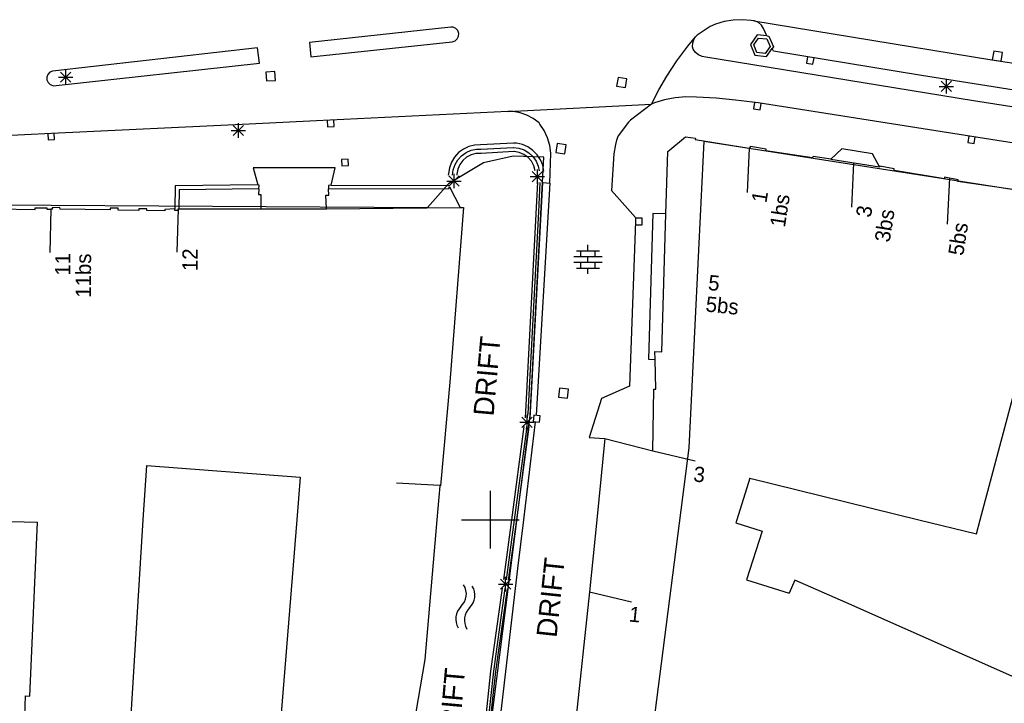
# Model space of a CAD drawing. Header units: millimetres. Extents: x 135944 to 142000, y 454200 to 456692.
# Tile 88 of 185: x 136867 to 136936, y 456087 to 456135. Entities that reach past the tile are written whole.
import ezdxf
from ezdxf.enums import TextEntityAlignment as Align

# ---------------------------------------------------------------- set-up
doc = ezdxf.new("R2010")
doc.units = ezdxf.units.MM
doc.layers.add('TotaalGBKN2013_Bistad', color=251, linetype='Continuous')
doc.layers.add('TotaalGBKN2013X$0$Contouren', color=251, linetype='Continuous')
doc.styles.add('TotaalGBKN2013X$0$GBKN binnenstad 2009$0$Standard', font='txt')

msp = doc.modelspace()

# ---------------------------------------------------------------- linework, layer by layer
at = {"layer": 'TotaalGBKN2013_Bistad'}
for p, q in [((136917.418, 456134.595), (136916.793, 456134.567)), ((136917.418, 456134.595), (136916.793, 456134.567)), ((136918.041, 456134.543), (136917.418, 456134.595)), ((136918.041, 456134.543), (136917.418, 456134.595)), ((136897.264, 456134.087), (136887.493, 456133.028)), ((136897.264, 456134.087), (136887.493, 456133.028)), ((136897.429, 456134.073), (136897.264, 456134.087)), ((136897.429, 456134.073), (136897.264, 456134.087)), ((136897.611, 456133.987), (136897.429, 456134.073)), ((136897.611, 456133.987), (136897.429, 456134.073)), ((136897.746, 456133.837), (136897.611, 456133.987)), ((136897.746, 456133.837), (136897.611, 456133.987)), ((136915.214, 456134.117), (136914.305, 456133.53)), ((136915.214, 456134.117), (136914.305, 456133.53)), ((136915.579, 456134.274), (136915.214, 456134.117)), ((136915.579, 456134.274), (136915.214, 456134.117)), ((136916.177, 456134.459), (136915.579, 456134.274)), ((136916.177, 456134.459), (136915.579, 456134.274)), ((136916.793, 456134.567), (136916.177, 456134.459)), ((136916.793, 456134.567), (136916.177, 456134.459)), ((136918.242, 456134.518), (136918.041, 456134.543)), ((136918.242, 456134.518), (136918.041, 456134.543)), ((136918.242, 456134.518), (136934.695, 456131.826)), ((136918.286, 456134.507), (136918.242, 456134.518)), ((136918.242, 456134.518), (136934.695, 456131.826)), ((136918.286, 456134.507), (136918.242, 456134.518)), ((136918.542, 456134.393), (136918.286, 456134.507)), ((136918.542, 456134.393), (136918.286, 456134.507)), ((136918.756, 456134.211), (136918.542, 456134.393)), ((136918.756, 456134.211), (136918.542, 456134.393)), ((136918.91, 456133.977), (136918.756, 456134.211)), ((136918.91, 456133.977), (136918.756, 456134.211)), ((136919.126, 456133.469), (136918.91, 456133.977)), ((136919.126, 456133.469), (136918.91, 456133.977)), ((136897.561, 456133.131), (136897.712, 456133.264)), ((136897.561, 456133.131), (136897.712, 456133.264)), ((136897.712, 456133.264), (136897.801, 456133.445)), ((136897.712, 456133.264), (136897.801, 456133.445)), ((136897.813, 456133.646), (136897.746, 456133.837)), ((136897.813, 456133.646), (136897.746, 456133.837)), ((136897.801, 456133.445), (136897.813, 456133.646)), ((136897.801, 456133.445), (136897.813, 456133.646)), ((136913.666, 456132.773), (136914.201, 456133.414)), ((136913.666, 456132.773), (136914.201, 456133.414)), ((136914.007, 456132.992), (136914.103, 456133.261)), ((136914.007, 456132.992), (136914.103, 456133.261)), ((136914.103, 456133.261), (136914.201, 456133.414)), ((136914.103, 456133.261), (136914.201, 456133.414)), ((136914.305, 456133.53), (136914.201, 456133.414)), ((136914.305, 456133.53), (136914.201, 456133.414)), ((136918.47, 456133.537), (136917.993, 456132.874)), ((136918.47, 456133.537), (136917.993, 456132.874)), ((136918.222, 456132.849), (136918.564, 456133.325)), ((136918.222, 456132.849), (136918.564, 456133.325)), ((136919.126, 456133.469), (136918.47, 456133.537)), ((136919.126, 456133.469), (136918.47, 456133.537)), ((136918.564, 456133.325), (136919.133, 456133.261)), ((136918.564, 456133.325), (136919.133, 456133.261)), ((136919.126, 456133.469), (136919.271, 456133.447)), ((136919.126, 456133.469), (136919.271, 456133.447)), ((136919.133, 456133.261), (136919.359, 456132.737)), ((136919.133, 456133.261), (136919.359, 456132.737)), ((136919.271, 456133.447), (136919.588, 456132.712)), ((136919.271, 456133.447), (136919.588, 456132.712)), ((136883.896, 456132.642), (136869.717, 456131.032)), ((136884.023, 456131.593), (136883.896, 456132.642)), ((136884.023, 456131.593), (136883.896, 456132.642)), ((136887.493, 456133.028), (136887.579, 456132.037)), ((136887.493, 456133.028), (136887.579, 456132.037)), ((136887.579, 456132.037), (136897.37, 456133.066)), ((136887.579, 456132.037), (136897.37, 456133.066)), ((136897.37, 456133.066), (136897.561, 456133.131)), ((136897.37, 456133.066), (136897.561, 456133.131)), ((136912.903, 456131.754), (136913.666, 456132.773)), ((136912.903, 456131.754), (136913.666, 456132.773)), ((136913.989, 456132.707), (136914.007, 456132.992)), ((136913.989, 456132.707), (136914.007, 456132.992)), ((136914.04, 456132.567), (136913.989, 456132.707)), ((136914.04, 456132.567), (136913.989, 456132.707)), ((136914.188, 456132.336), (136914.04, 456132.567)), ((136914.188, 456132.336), (136914.04, 456132.567)), ((136917.993, 456132.874), (136918.31, 456132.139)), ((136917.993, 456132.874), (136918.31, 456132.139)), ((136918.448, 456132.325), (136918.222, 456132.849)), ((136918.448, 456132.325), (136918.222, 456132.849)), ((136919.359, 456132.737), (136919.017, 456132.261)), ((136919.359, 456132.737), (136919.017, 456132.261)), ((136919.111, 456132.049), (136919.505, 456132.596)), ((136919.111, 456132.049), (136919.505, 456132.596)), ((136919.588, 456132.712), (136919.505, 456132.596)), ((136919.588, 456132.712), (136919.505, 456132.596)), ((136919.583, 456132.415), (136919.505, 456132.596)), ((136919.583, 456132.415), (136919.505, 456132.596)), ((136914.396, 456132.158), (136914.188, 456132.336)), ((136914.396, 456132.158), (136914.188, 456132.336)), ((136914.646, 456132.046), (136914.396, 456132.158)), ((136914.646, 456132.046), (136914.396, 456132.158)), ((136914.918, 456132.012), (136914.646, 456132.046)), ((136914.918, 456132.012), (136914.646, 456132.046)), ((136933.425, 456128.992), (136914.918, 456132.012)), ((136933.425, 456128.992), (136914.918, 456132.012)), ((136918.31, 456132.139), (136919.111, 456132.049)), ((136918.31, 456132.139), (136919.111, 456132.049)), ((136919.017, 456132.261), (136918.448, 456132.325)), ((136919.017, 456132.261), (136918.448, 456132.325)), ((136929.821, 456130.734), (136919.583, 456132.415)), ((136929.821, 456130.734), (136919.583, 456132.415)), ((136921.949, 456132.026), (136921.88, 456131.581)), ((136921.949, 456132.026), (136921.88, 456131.581)), ((136922.324, 456131.512), (136922.394, 456131.956)), ((136922.324, 456131.512), (136922.394, 456131.956)), ((136934.827, 456132.424), (136934.731, 456131.812)), ((136934.827, 456132.424), (136934.731, 456131.812)), ((136935.439, 456132.328), (136934.827, 456132.424)), ((136935.439, 456132.328), (136934.827, 456132.424)), ((136935.343, 456131.716), (136935.439, 456132.328)), ((136935.343, 456131.716), (136935.439, 456132.328)), ((136869.743, 456130.03), (136884.023, 456131.593)), ((136912.205, 456130.689), (136912.903, 456131.754)), ((136912.205, 456130.689), (136912.903, 456131.754)), ((136921.88, 456131.581), (136922.324, 456131.512)), ((136921.88, 456131.581), (136922.324, 456131.512)), ((136934.695, 456131.826), (136939.672, 456131.058)), ((136934.695, 456131.826), (136939.672, 456131.058)), ((136934.731, 456131.812), (136935.343, 456131.716)), ((136934.731, 456131.812), (136935.343, 456131.716)), ((136869.392, 456130.81), (136869.318, 456130.623)), ((136869.318, 456130.623), (136869.322, 456130.423)), ((136869.532, 456130.954), (136869.392, 456130.81)), ((136869.717, 456131.032), (136869.532, 456130.954)), ((136870.123, 456130.622), (136871.123, 456130.622)), ((136870.269, 456130.268), (136870.977, 456130.976)), ((136870.977, 456130.268), (136870.269, 456130.976)), ((136870.623, 456130.122), (136870.623, 456131.122)), ((136885.087, 456131.017), (136884.468, 456130.976)), ((136885.087, 456131.017), (136884.468, 456130.976)), ((136884.468, 456130.976), (136884.509, 456130.357)), ((136884.468, 456130.976), (136884.509, 456130.357)), ((136885.128, 456130.398), (136885.087, 456131.017)), ((136885.128, 456130.398), (136885.087, 456131.017)), ((136908.834, 456130.604), (136908.739, 456129.991)), ((136908.834, 456130.604), (136908.739, 456129.991)), ((136909.447, 456130.509), (136908.834, 456130.604)), ((136909.447, 456130.509), (136908.834, 456130.604)), ((136909.352, 456129.896), (136909.447, 456130.509)), ((136909.352, 456129.896), (136909.447, 456130.509)), ((136911.649, 456129.737), (136912.205, 456130.689)), ((136911.649, 456129.737), (136912.205, 456130.689)), ((136938.198, 456129.42), (136929.821, 456130.734)), ((136938.198, 456129.42), (136929.821, 456130.734)), ((136869.322, 456130.423), (136869.403, 456130.239)), ((136869.403, 456130.239), (136869.549, 456130.101)), ((136869.549, 456130.101), (136869.737, 456130.031)), ((136869.737, 456130.031), (136869.743, 456130.03)), ((136884.509, 456130.357), (136885.128, 456130.398)), ((136884.509, 456130.357), (136885.128, 456130.398)), ((136908.739, 456129.991), (136909.352, 456129.896)), ((136908.739, 456129.991), (136909.352, 456129.896)), ((136931.051, 456129.982), (136932.051, 456129.982)), ((136931.051, 456129.982), (136932.051, 456129.982)), ((136931.197, 456129.628), (136931.905, 456130.336)), ((136931.905, 456129.628), (136931.197, 456130.336)), ((136931.197, 456129.628), (136931.905, 456130.336)), ((136931.905, 456129.628), (136931.197, 456130.336)), ((136931.551, 456129.482), (136931.551, 456130.482)), ((136931.551, 456129.482), (136931.551, 456130.482)), ((136911.142, 456128.758), (136911.649, 456129.737)), ((136911.142, 456128.758), (136911.649, 456129.737)), ((136912.786, 456129.199), (136912.058, 456129.058)), ((136912.786, 456129.199), (136912.058, 456129.058)), ((136913.524, 456129.262), (136912.786, 456129.199)), ((136913.524, 456129.262), (136912.786, 456129.199)), ((136914.265, 456129.244), (136913.524, 456129.262)), ((136914.265, 456129.244), (136913.524, 456129.262)), ((136915.633, 456129.156), (136914.265, 456129.244)), ((136915.633, 456129.156), (136914.265, 456129.244)), ((136916.967, 456129.025), (136915.633, 456129.156)), ((136916.967, 456129.025), (136915.633, 456129.156)), ((136901.217, 456128.244), (136911.142, 456128.758)), ((136901.217, 456128.244), (136911.142, 456128.758)), ((136911.142, 456128.758), (136909.7, 456127.644)), ((136911.142, 456128.758), (136909.7, 456127.644)), ((136911.35, 456128.839), (136911.142, 456128.758)), ((136911.35, 456128.839), (136911.142, 456128.758)), ((136912.058, 456129.058), (136911.35, 456128.839)), ((136912.058, 456129.058), (136911.35, 456128.839)), ((136918.532, 456128.837), (136916.967, 456129.025)), ((136918.532, 456128.837), (136916.967, 456129.025)), ((136918.284, 456128.877), (136918.215, 456128.432)), ((136918.284, 456128.877), (136918.215, 456128.432)), ((136948.058, 456124.198), (136918.532, 456128.837)), ((136948.058, 456124.198), (136918.532, 456128.837)), ((136918.659, 456128.363), (136918.729, 456128.807)), ((136918.659, 456128.363), (136918.729, 456128.807)), ((136950.726, 456126.22), (136933.425, 456128.992)), ((136950.726, 456126.22), (136933.425, 456128.992)), ((136901.217, 456128.244), (136887.977, 456127.604)), ((136901.217, 456128.244), (136887.977, 456127.604)), ((136901.57, 456128.234), (136901.217, 456128.244)), ((136901.57, 456128.234), (136901.217, 456128.244)), ((136902.061, 456128.152), (136901.57, 456128.234)), ((136902.061, 456128.152), (136901.57, 456128.234)), ((136902.533, 456127.993), (136902.061, 456128.152)), ((136902.533, 456127.993), (136902.061, 456128.152)), ((136902.974, 456127.76), (136902.533, 456127.993)), ((136902.974, 456127.76), (136902.533, 456127.993)), ((136918.215, 456128.432), (136918.659, 456128.363)), ((136918.215, 456128.432), (136918.659, 456128.363)), ((136883.317, 456127.356), (136869.642, 456126.721)), ((136882.217, 456126.578), (136882.925, 456127.286)), ((136882.925, 456126.578), (136882.217, 456127.286)), ((136882.571, 456126.432), (136882.571, 456127.432)), ((136887.977, 456127.604), (136883.317, 456127.356)), ((136887.977, 456127.604), (136883.317, 456127.356)), ((136888.715, 456127.639), (136888.737, 456127.189)), ((136888.715, 456127.639), (136888.737, 456127.189)), ((136888.737, 456127.189), (136889.186, 456127.211)), ((136888.737, 456127.189), (136889.186, 456127.211)), ((136889.186, 456127.211), (136889.165, 456127.661)), ((136889.186, 456127.211), (136889.165, 456127.661)), ((136903.371, 456127.46), (136902.974, 456127.76)), ((136903.371, 456127.46), (136902.974, 456127.76)), ((136903.435, 456127.378), (136903.371, 456127.46)), ((136903.435, 456127.378), (136903.371, 456127.46)), ((136903.734, 456126.919), (136903.435, 456127.378)), ((136903.734, 456126.919), (136903.435, 456127.378)), ((136909.551, 456127.501), (136908.852, 456126.565)), ((136909.551, 456127.501), (136908.852, 456126.565)), ((136909.7, 456127.644), (136909.551, 456127.501)), ((136909.7, 456127.644), (136909.551, 456127.501)), ((136869.642, 456126.721), (136864.799, 456126.481)), ((136869.382, 456126.726), (136869.404, 456126.276)), ((136869.853, 456126.298), (136869.832, 456126.748)), ((136882.071, 456126.932), (136883.071, 456126.932)), ((136903.963, 456126.421), (136903.734, 456126.919)), ((136903.963, 456126.421), (136903.734, 456126.919)), ((136904.118, 456125.895), (136903.963, 456126.421)), ((136904.118, 456125.895), (136903.963, 456126.421)), ((136908.852, 456126.565), (136908.733, 456126.265)), ((136908.852, 456126.565), (136908.733, 456126.265)), ((136912.282, 456125.469), (136913.509, 456126.483)), ((136912.282, 456125.469), (136913.509, 456126.483)), ((136913.509, 456126.483), (136914.186, 456126.4)), ((136913.509, 456126.483), (136914.186, 456126.4)), ((136933.11, 456126.553), (136933.041, 456126.108)), ((136933.11, 456126.553), (136933.041, 456126.108)), ((136933.485, 456126.039), (136933.555, 456126.483)), ((136933.485, 456126.039), (136933.555, 456126.483)), ((136869.404, 456126.276), (136869.853, 456126.298)), ((136898.512, 456125.818), (136898.138, 456125.643)), ((136898.512, 456125.818), (136898.138, 456125.643)), ((136898.913, 456125.918), (136898.512, 456125.818)), ((136898.913, 456125.918), (136898.512, 456125.818)), ((136899.325, 456125.939), (136898.913, 456125.918)), ((136899.325, 456125.939), (136898.913, 456125.918)), ((136901.597, 456126.063), (136899.325, 456125.939)), ((136901.597, 456126.063), (136899.325, 456125.939)), ((136899.341, 456125.639), (136901.613, 456125.763)), ((136899.341, 456125.639), (136901.613, 456125.763)), ((136901.59, 456125.763), (136901.971, 456125.715)), ((136901.59, 456125.763), (136901.971, 456125.715)), ((136901.814, 456126.047), (136901.597, 456126.063)), ((136901.814, 456126.047), (136901.597, 456126.063)), ((136902.22, 456125.955), (136901.814, 456126.047)), ((136902.22, 456125.955), (136901.814, 456126.047)), ((136902.602, 456125.788), (136902.22, 456125.955)), ((136902.602, 456125.788), (136902.22, 456125.955)), ((136902.945, 456125.551), (136902.602, 456125.788)), ((136902.945, 456125.551), (136902.602, 456125.788)), ((136904.194, 456125.352), (136904.118, 456125.895)), ((136904.194, 456125.352), (136904.118, 456125.895)), ((136904.629, 456126.031), (136904.534, 456125.418)), ((136904.629, 456126.031), (136904.534, 456125.418)), ((136905.242, 456125.936), (136904.629, 456126.031)), ((136905.242, 456125.936), (136904.629, 456126.031)), ((136905.147, 456125.323), (136905.242, 456125.936)), ((136905.147, 456125.323), (136905.242, 456125.936)), ((136908.651, 456125.955), (136908.551, 456125.321)), ((136908.651, 456125.955), (136908.551, 456125.321)), ((136908.733, 456126.265), (136908.651, 456125.955)), ((136908.733, 456126.265), (136908.651, 456125.955)), ((136914.186, 456126.4), (136914.172, 456126.3)), ((136914.186, 456126.4), (136914.172, 456126.3)), ((136914.172, 456126.3), (136917.912, 456125.7)), ((136914.172, 456126.3), (136917.912, 456125.7)), ((136917.99, 456125.826), (136917.912, 456125.7)), ((136917.99, 456125.826), (136917.912, 456125.7)), ((136919.08, 456125.647), (136917.99, 456125.826)), ((136919.08, 456125.647), (136917.99, 456125.826)), ((136933.041, 456126.108), (136933.485, 456126.039)), ((136933.041, 456126.108), (136933.485, 456126.039)), ((136897.525, 456125.095), (136897.309, 456124.743)), ((136897.525, 456125.095), (136897.309, 456124.743)), ((136897.805, 456125.399), (136897.525, 456125.095)), ((136897.805, 456125.399), (136897.525, 456125.095)), ((136897.756, 456124.903), (136898.015, 456125.184)), ((136897.756, 456124.903), (136898.015, 456125.184)), ((136898.138, 456125.643), (136897.805, 456125.399)), ((136898.138, 456125.643), (136897.805, 456125.399)), ((136898.015, 456125.184), (136898.327, 456125.405)), ((136898.015, 456125.184), (136898.327, 456125.405)), ((136898.354, 456125.081), (136898.089, 456124.851)), ((136898.354, 456125.081), (136898.089, 456124.851)), ((136898.327, 456125.405), (136898.678, 456125.557)), ((136898.327, 456125.405), (136898.678, 456125.557)), ((136898.664, 456125.246), (136898.354, 456125.081)), ((136898.664, 456125.246), (136898.354, 456125.081)), ((136899.004, 456125.336), (136898.664, 456125.246)), ((136899.004, 456125.336), (136898.664, 456125.246)), ((136898.678, 456125.557), (136899.053, 456125.633)), ((136898.678, 456125.557), (136899.053, 456125.633)), ((136899.355, 456125.348), (136899.004, 456125.336)), ((136899.355, 456125.348), (136899.004, 456125.336)), ((136899.053, 456125.633), (136899.311, 456125.639)), ((136899.053, 456125.633), (136899.311, 456125.639)), ((136901.629, 456125.473), (136899.355, 456125.348)), ((136901.629, 456125.473), (136899.355, 456125.348)), ((136901.65, 456125.472), (136901.629, 456125.473)), ((136901.65, 456125.472), (136901.629, 456125.473)), ((136901.997, 456125.409), (136901.65, 456125.472)), ((136901.997, 456125.409), (136901.65, 456125.472)), ((136901.971, 456125.715), (136902.334, 456125.589)), ((136901.971, 456125.715), (136902.334, 456125.589)), ((136902.321, 456125.271), (136901.997, 456125.409)), ((136902.321, 456125.271), (136901.997, 456125.409)), ((136902.606, 456125.063), (136902.321, 456125.271)), ((136902.606, 456125.063), (136902.321, 456125.271)), ((136902.334, 456125.589), (136902.663, 456125.39)), ((136902.334, 456125.589), (136902.663, 456125.39)), ((136902.837, 456124.796), (136902.606, 456125.063)), ((136902.837, 456124.796), (136902.606, 456125.063)), ((136902.663, 456125.39), (136902.944, 456125.128)), ((136902.663, 456125.39), (136902.944, 456125.128)), ((136902.944, 456125.128), (136903.165, 456124.814)), ((136902.944, 456125.128), (136903.165, 456124.814)), ((136903.236, 456125.254), (136902.945, 456125.551)), ((136903.236, 456125.254), (136902.945, 456125.551)), ((136903.465, 456124.906), (136903.236, 456125.254)), ((136903.465, 456124.906), (136903.236, 456125.254)), ((136904.123, 456123.275), (136904.194, 456125.352)), ((136904.123, 456123.275), (136904.194, 456125.352)), ((136904.534, 456125.418), (136905.147, 456125.323)), ((136904.534, 456125.418), (136905.147, 456125.323)), ((136908.551, 456125.321), (136908.391, 456122.781)), ((136908.551, 456125.321), (136908.391, 456122.781)), ((136912.151, 456121.167), (136912.282, 456125.469)), ((136912.151, 456121.167), (136912.282, 456125.469)), ((136917.912, 456125.7), (136917.769, 456122.641)), ((136917.912, 456125.7), (136917.769, 456122.641)), ((136919.058, 456125.522), (136919.08, 456125.647)), ((136919.058, 456125.522), (136919.08, 456125.647)), ((136922.295, 456125.03), (136919.058, 456125.522)), ((136922.295, 456125.03), (136919.058, 456125.522)), ((136922.328, 456125.136), (136922.295, 456125.03)), ((136922.328, 456125.136), (136922.295, 456125.03)), ((136923.559, 456124.935), (136922.328, 456125.136)), ((136923.559, 456124.935), (136922.328, 456125.136)), ((136924.312, 456125.655), (136923.559, 456124.935)), ((136924.312, 456125.655), (136923.559, 456124.935)), ((136926.436, 456125.323), (136924.312, 456125.655)), ((136926.436, 456125.323), (136924.312, 456125.655)), ((136926.932, 456124.408), (136926.436, 456125.323)), ((136926.932, 456124.408), (136926.436, 456125.323)), ((136890.161, 456124.947), (136889.712, 456124.924)), ((136890.161, 456124.947), (136889.712, 456124.924)), ((136889.712, 456124.924), (136889.735, 456124.475)), ((136889.712, 456124.924), (136889.735, 456124.475)), ((136889.735, 456124.475), (136890.184, 456124.498)), ((136889.735, 456124.475), (136890.184, 456124.498)), ((136890.184, 456124.498), (136890.161, 456124.947)), ((136890.184, 456124.498), (136890.161, 456124.947)), ((136897.309, 456124.743), (136897.164, 456124.357)), ((136897.309, 456124.743), (136897.164, 456124.357)), ((136897.437, 456124.211), (136897.56, 456124.574)), ((136897.437, 456124.211), (136897.56, 456124.574)), ((136897.56, 456124.574), (136897.756, 456124.903)), ((136897.56, 456124.574), (136897.756, 456124.903)), ((136897.883, 456124.566), (136897.746, 456124.243)), ((136897.883, 456124.566), (136897.746, 456124.243)), ((136898.089, 456124.851), (136897.883, 456124.566)), ((136898.089, 456124.851), (136897.883, 456124.566)), ((136903.002, 456124.484), (136902.837, 456124.796)), ((136903.002, 456124.484), (136902.837, 456124.796)), ((136903.093, 456124.143), (136903.002, 456124.484)), ((136903.093, 456124.143), (136903.002, 456124.484)), ((136903.165, 456124.814), (136903.316, 456124.461)), ((136903.165, 456124.814), (136903.316, 456124.461)), ((136903.316, 456124.461), (136903.386, 456124.128)), ((136903.316, 456124.461), (136903.386, 456124.128)), ((136903.624, 456124.52), (136903.465, 456124.906)), ((136903.624, 456124.52), (136903.465, 456124.906)), ((136903.706, 456124.112), (136903.624, 456124.52)), ((136903.706, 456124.112), (136903.624, 456124.52)), ((136923.559, 456124.935), (136926.932, 456124.408)), ((136923.559, 456124.935), (136926.932, 456124.408)), ((136925.136, 456124.673), (136924.993, 456121.614)), ((136925.136, 456124.673), (136924.993, 456121.614)), ((136926.95, 456124.406), (136926.932, 456124.408)), ((136926.95, 456124.406), (136926.932, 456124.408)), ((136926.954, 456124.461), (136926.95, 456124.406)), ((136926.954, 456124.461), (136926.95, 456124.406)), ((136927.95, 456124.276), (136926.954, 456124.461)), ((136927.95, 456124.276), (136926.954, 456124.461)), ((136889.26, 456124.349), (136883.591, 456124.349)), ((136883.591, 456124.349), (136883.92, 456123.159)), ((136889.26, 456124.349), (136883.591, 456124.349)), ((136883.591, 456124.349), (136883.92, 456123.159)), ((136888.992, 456123.137), (136889.26, 456124.349)), ((136888.992, 456123.137), (136889.26, 456124.349)), ((136897.097, 456123.949), (136897.092, 456123.829)), ((136897.097, 456123.949), (136897.092, 456123.829)), ((136897.164, 456124.357), (136897.097, 456123.949)), ((136897.164, 456124.357), (136897.097, 456123.949)), ((136897.137, 456123.078), (136897.845, 456123.786)), ((136897.845, 456123.078), (136897.137, 456123.786)), ((136897.137, 456123.078), (136897.845, 456123.786)), ((136897.845, 456123.078), (136897.137, 456123.786)), ((136897.392, 456123.831), (136897.437, 456124.211)), ((136897.392, 456123.831), (136897.437, 456124.211)), ((136897.491, 456122.932), (136897.491, 456123.932)), ((136897.491, 456122.932), (136897.491, 456123.932)), ((136897.685, 456123.897), (136897.683, 456123.834)), ((136897.685, 456123.897), (136897.683, 456123.834)), ((136897.746, 456124.243), (136897.685, 456123.897)), ((136897.746, 456124.243), (136897.685, 456123.897)), ((136902.755, 456123.742), (136903.755, 456123.742)), ((136902.755, 456123.742), (136903.755, 456123.742)), ((136902.901, 456123.388), (136903.609, 456124.096)), ((136903.609, 456123.388), (136902.901, 456124.096)), ((136902.901, 456123.388), (136903.609, 456124.096)), ((136903.609, 456123.388), (136902.901, 456124.096)), ((136903.255, 456123.242), (136903.255, 456124.242)), ((136903.255, 456123.242), (136903.255, 456124.242)), ((136927.932, 456124.161), (136927.95, 456124.276)), ((136927.932, 456124.161), (136927.95, 456124.276)), ((136931.429, 456123.585), (136927.932, 456124.161)), ((136931.429, 456123.585), (136927.932, 456124.161)), ((136932.363, 456123.519), (136931.417, 456123.694)), ((136931.417, 456123.694), (136931.429, 456123.585)), ((136932.363, 456123.519), (136931.417, 456123.694)), ((136931.417, 456123.694), (136931.429, 456123.585)), ((136878.191, 456123.096), (136878.179, 456121.499)), ((136883.92, 456123.159), (136878.191, 456123.096)), ((136884.005, 456123.152), (136883.92, 456123.159)), ((136884.005, 456123.152), (136883.92, 456123.159)), ((136883.984, 456122.882), (136884.005, 456123.152)), ((136883.984, 456122.882), (136884.005, 456123.152)), ((136888.992, 456123.137), (136888.792, 456123.13)), ((136888.992, 456123.137), (136888.792, 456123.13)), ((136888.792, 456123.13), (136888.8, 456122.898)), ((136888.792, 456123.13), (136888.8, 456122.898)), ((136888.992, 456123.137), (136897.135, 456123.131)), ((136888.992, 456123.137), (136897.135, 456123.131)), ((136896.991, 456123.432), (136897.991, 456123.432)), ((136896.991, 456123.432), (136897.991, 456123.432)), ((136897.148, 456122.916), (136897.141, 456123.036)), ((136897.148, 456122.916), (136897.141, 456123.036)), ((136897.178, 456123.037), (136897.913, 456121.595)), ((136897.178, 456123.037), (136897.913, 456121.595)), ((136903.262, 456123.352), (136902.399, 456107.057)), ((136903.262, 456123.352), (136902.399, 456107.057)), ((136903.604, 456123.331), (136902.739, 456107.024)), ((136903.604, 456123.331), (136902.739, 456107.024)), ((136904.123, 456123.275), (136903.173, 456107.241)), ((136904.123, 456123.275), (136903.173, 456107.241)), ((136903.435, 456123.342), (136903.327, 456121.295)), ((136903.435, 456123.342), (136903.327, 456121.295)), ((136903.653, 456123.328), (136904.123, 456123.275)), ((136903.653, 456123.328), (136904.123, 456123.275)), ((136931.765, 456123.633), (136931.616, 456120.451)), ((136931.765, 456123.633), (136931.616, 456120.451)), ((136932.35, 456123.409), (136932.363, 456123.519)), ((136932.35, 456123.409), (136932.363, 456123.519)), ((136936.936, 456122.733), (136932.35, 456123.409)), ((136936.936, 456122.733), (136932.35, 456123.409)), ((136878.467, 456122.821), (136878.457, 456121.503)), ((136883.984, 456122.882), (136878.467, 456122.821)), ((136883.984, 456122.882), (136883.955, 456122.504)), ((136883.984, 456122.882), (136883.955, 456122.504)), ((136883.955, 456122.504), (136884.127, 456122.502)), ((136883.955, 456122.504), (136884.127, 456122.502)), ((136884.127, 456122.502), (136884.112, 456121.504)), ((136884.127, 456122.502), (136884.112, 456121.504)), ((136888.674, 456121.504), (136888.618, 456122.458)), ((136888.618, 456122.458), (136888.816, 456122.45)), ((136888.674, 456121.504), (136888.618, 456122.458)), ((136888.618, 456122.458), (136888.816, 456122.45)), ((136888.8, 456122.898), (136897.148, 456122.916)), ((136888.8, 456122.898), (136897.148, 456122.916)), ((136888.816, 456122.45), (136888.8, 456122.898)), ((136888.816, 456122.45), (136888.8, 456122.898)), ((136908.391, 456122.781), (136910.041, 456120.921)), ((136908.391, 456122.781), (136910.041, 456120.921)), ((136863.357, 456121.544), (136868.514, 456121.47)), ((136868.514, 456121.47), (136868.503, 456121.583)), ((136868.503, 456121.583), (136869.311, 456121.572)), ((136869.311, 456121.572), (136869.317, 456121.487)), ((136869.317, 456121.487), (136869.598, 456121.48)), ((136869.598, 456121.48), (136869.519, 456118.482)), ((136869.701, 456121.478), (136869.598, 456121.48)), ((136870.223, 456121.591), (136869.695, 456121.581)), ((136869.695, 456121.581), (136869.701, 456121.478)), ((136870.23, 456121.493), (136870.223, 456121.591)), ((136873.691, 456121.445), (136870.23, 456121.493)), ((136874.253, 456121.548), (136873.689, 456121.555)), ((136873.689, 456121.555), (136873.691, 456121.445)), ((136874.26, 456121.424), (136874.253, 456121.548)), ((136875.678, 456121.401), (136874.26, 456121.424)), ((136875.686, 456121.52), (136875.678, 456121.401)), ((136876.225, 456121.519), (136875.686, 456121.52)), ((136876.237, 456121.404), (136876.225, 456121.519)), ((136877.47, 456121.378), (136876.237, 456121.404)), ((136877.473, 456121.473), (136877.47, 456121.378)), ((136878.179, 456121.499), (136877.473, 456121.473)), ((136878.179, 456121.392), (136878.179, 456121.499)), ((136878.412, 456121.401), (136878.179, 456121.392)), ((136878.397, 456121.503), (136878.318, 456118.505)), ((136878.412, 456121.401), (136878.397, 456121.503)), ((136878.397, 456121.503), (136878.457, 456121.503)), ((136878.457, 456121.503), (136884.112, 456121.504)), ((136884.112, 456121.504), (136888.674, 456121.504)), ((136884.112, 456121.504), (136888.674, 456121.504)), ((136888.674, 456121.504), (136897.913, 456121.595)), ((136888.674, 456121.504), (136897.913, 456121.595)), ((136898.151, 456121.597), (136897.2, 456109.521)), ((136898.151, 456121.597), (136897.2, 456109.521)), ((136897.913, 456121.595), (136898.151, 456121.597)), ((136897.913, 456121.595), (136898.151, 456121.597)), ((136903.327, 456121.295), (136902.591, 456107.324)), ((136903.327, 456121.295), (136902.591, 456107.324)), ((136911.243, 456121.195), (136910.936, 456111.1)), ((136911.243, 456121.195), (136910.936, 456111.1)), ((136912.151, 456121.167), (136911.243, 456121.195)), ((136912.151, 456121.167), (136911.243, 456121.195)), ((136911.861, 456111.621), (136912.151, 456121.167)), ((136911.861, 456111.621), (136912.151, 456121.167)), ((136910.051, 456120.631), (136909.621, 456109.231)), ((136910.051, 456120.631), (136909.621, 456109.231)), ((136910.041, 456120.921), (136910.051, 456120.631)), ((136910.041, 456120.921), (136910.051, 456120.631)), ((136910.498, 456120.858), (136910.048, 456120.858)), ((136910.498, 456120.858), (136910.048, 456120.858)), ((136910.048, 456120.408), (136910.498, 456120.408)), ((136910.048, 456120.408), (136910.498, 456120.408)), ((136910.498, 456120.408), (136910.498, 456120.858)), ((136910.498, 456120.408), (136910.498, 456120.858)), ((136906.751, 456118.609), (136906.751, 456119.009)), ((136906.751, 456118.609), (136906.751, 456119.009)), ((136905.951, 456118.609), (136907.551, 456118.609)), ((136905.951, 456118.609), (136907.551, 456118.609)), ((136906.251, 456118.209), (136906.251, 456118.609)), ((136906.251, 456118.209), (136906.251, 456118.609)), ((136907.251, 456118.209), (136907.251, 456118.609)), ((136907.251, 456118.209), (136907.251, 456118.609)), ((136905.771, 456118.209), (136907.731, 456118.209)), ((136905.771, 456118.209), (136907.731, 456118.209)), ((136905.771, 456117.809), (136907.731, 456117.809)), ((136905.771, 456117.809), (136907.731, 456117.809)), ((136906.251, 456117.409), (136906.251, 456117.809)), ((136906.251, 456117.409), (136906.251, 456117.809)), ((136906.751, 456117.809), (136906.751, 456118.209)), ((136906.751, 456117.809), (136906.751, 456118.209)), ((136907.251, 456117.409), (136907.251, 456117.809)), ((136907.251, 456117.409), (136907.251, 456117.809)), ((136905.951, 456117.409), (136907.551, 456117.409)), ((136905.951, 456117.409), (136907.551, 456117.409)), ((136906.751, 456117.009), (136906.751, 456117.409)), ((136906.751, 456117.009), (136906.751, 456117.409)), ((136911.398, 456111.086), (136911.386, 456111.65)), ((136911.386, 456111.65), (136911.861, 456111.621)), ((136911.398, 456111.086), (136911.386, 456111.65)), ((136911.386, 456111.65), (136911.861, 456111.621)), ((136910.936, 456111.1), (136911.398, 456111.086)), ((136910.936, 456111.1), (136911.398, 456111.086)), ((136911.439, 456109.035), (136911.398, 456111.086)), ((136911.439, 456109.035), (136911.398, 456111.086)), ((136933.893, 456100), (136936.858, 456111.142)), ((136933.893, 456100), (136936.858, 456111.142)), ((136897.2, 456109.521), (136896.56, 456102.35)), ((136897.2, 456109.521), (136896.56, 456102.35)), ((136904.792, 456109.102), (136904.718, 456108.486)), ((136904.792, 456109.102), (136904.718, 456108.486)), ((136905.408, 456109.028), (136904.792, 456109.102)), ((136905.408, 456109.028), (136904.792, 456109.102)), ((136905.334, 456108.412), (136905.408, 456109.028)), ((136905.334, 456108.412), (136905.408, 456109.028)), ((136909.621, 456109.231), (136907.691, 456108.381)), ((136909.621, 456109.231), (136907.691, 456108.381)), ((136911.25, 456104.771), (136911.314, 456109.038)), ((136911.25, 456104.771), (136911.314, 456109.038)), ((136911.314, 456109.038), (136911.439, 456109.035)), ((136911.314, 456109.038), (136911.439, 456109.035)), ((136904.718, 456108.486), (136905.334, 456108.412)), ((136904.718, 456108.486), (136905.334, 456108.412)), ((136907.691, 456108.381), (136906.846, 456105.687)), ((136907.691, 456108.381), (136906.846, 456105.687)), ((136902.039, 456106.74), (136903.039, 456106.74)), ((136902.039, 456106.74), (136903.039, 456106.74)), ((136902.185, 456106.386), (136902.893, 456107.094)), ((136902.893, 456106.386), (136902.185, 456107.094)), ((136902.185, 456106.386), (136902.893, 456107.094)), ((136902.893, 456106.386), (136902.185, 456107.094)), ((136902.313, 456100), (136903.124, 456106.764)), ((136902.313, 456100), (136903.124, 456106.764)), ((136902.539, 456106.24), (136902.539, 456107.24)), ((136902.539, 456106.24), (136902.539, 456107.24)), ((136902.567, 456107.04), (136902.591, 456107.324)), ((136902.567, 456107.04), (136902.591, 456107.324)), ((136903.011, 456107.246), (136902.958, 456106.799)), ((136903.011, 456107.246), (136902.958, 456106.799)), ((136902.958, 456106.799), (136903.405, 456106.746)), ((136902.958, 456106.799), (136903.405, 456106.746)), ((136903.458, 456107.193), (136903.011, 456107.246)), ((136903.458, 456107.193), (136903.011, 456107.246)), ((136903.405, 456106.746), (136903.458, 456107.193)), ((136903.405, 456106.746), (136903.458, 456107.193)), ((136901.478, 456100), (136902.345, 456106.459)), ((136901.478, 456100), (136902.345, 456106.459)), ((136902.501, 456106.267), (136901.654, 456100)), ((136902.501, 456106.267), (136901.654, 456100)), ((136901.823, 456100), (136902.686, 456106.425)), ((136901.823, 456100), (136902.686, 456106.425)), ((136902.501, 456106.267), (136902.516, 456106.442)), ((136902.501, 456106.267), (136902.516, 456106.442)), ((136906.846, 456105.687), (136907.927, 456105.615)), ((136906.846, 456105.687), (136907.927, 456105.615)), ((136907.927, 456105.615), (136907.359, 456100)), ((136907.927, 456105.615), (136907.359, 456100)), ((136907.927, 456105.615), (136911.25, 456104.771)), ((136907.927, 456105.615), (136911.25, 456104.771)), ((136911.245, 456104.772), (136914.162, 456104.071)), ((136911.245, 456104.772), (136914.162, 456104.071)), ((136875.989, 456100), (136876.223, 456103.75)), ((136876.223, 456103.75), (136886.842, 456102.949)), ((136886.842, 456102.949), (136886.605, 456100)), ((136886.842, 456102.949), (136886.605, 456100)), ((136917.963, 456102.883), (136917.051, 456100)), ((136917.963, 456102.883), (136917.051, 456100)), ((136917.963, 456102.883), (136929.641, 456100)), ((136917.963, 456102.883), (136929.641, 456100)), ((136896.502, 456102.358), (136893.508, 456102.541)), ((136896.502, 456102.358), (136893.508, 456102.541)), ((136896.502, 456102.356), (136896.299, 456100)), ((136896.502, 456102.356), (136896.299, 456100)), ((136896.56, 456102.35), (136896.502, 456102.356)), ((136896.56, 456102.35), (136896.502, 456102.356)), ((136900, 456100), (136900, 456102)), ((136900, 456100), (136900, 456102)), ((136860.424, 456100.068), (136868.679, 456099.828)), ((136874.977, 456083.81), (136875.989, 456100)), ((136886.605, 456100), (136885.304, 456083.85)), ((136896.299, 456100), (136895.466, 456090.323)), ((136898, 456100), (136900, 456100)), ((136898, 456100), (136900, 456100)), ((136898, 456100), (136900, 456100)), ((136900, 456100), (136902, 456100)), ((136900, 456100), (136902, 456100)), ((136900, 456100), (136902, 456100)), ((136900, 456098), (136900, 456100)), ((136900.923, 456095.866), (136901.478, 456100)), ((136901.654, 456100), (136901.093, 456095.843)), ((136901.261, 456095.82), (136901.823, 456100)), ((136901.91, 456096.634), (136902.313, 456100)), ((136907.359, 456100), (136906.855, 456095.015)), ((136917.051, 456100), (136916.985, 456099.792)), ((136929.641, 456100), (136933.631, 456099.015)), ((136933.631, 456099.015), (136933.893, 456100)), ((136868.138, 456087.799), (136868.679, 456099.828)), ((136916.985, 456099.792), (136918.8, 456099.217)), ((136918.8, 456099.217), (136917.733, 456095.847)), ((136900.491, 456084.565), (136901.91, 456096.634)), ((136900.7, 456095.19), (136901.408, 456095.898)), ((136901.408, 456095.19), (136900.7, 456095.898)), ((136901.054, 456095.044), (136901.054, 456096.044)), ((136917.733, 456095.847), (136920.683, 456094.912)), ((136921.072, 456095.812), (136920.683, 456094.912)), ((136924.604, 456094.285), (136921.072, 456095.812)), ((136900.038, 456089.534), (136900.84, 456095.272)), ((136901.01, 456095.249), (136900.208, 456089.513)), ((136900.377, 456089.492), (136901.177, 456095.225)), ((136900.554, 456095.544), (136901.554, 456095.544)), ((136906.855, 456095.015), (136905.623, 456083.335)), ((136906.855, 456095.015), (136909.771, 456094.313)), ((136939.195, 456087.775), (136924.604, 456094.285)), ((136895.466, 456090.323), (136893.644, 456079.659)), ((136899.235, 456082.059), (136900.038, 456089.534)), ((136900.208, 456089.513), (136899.541, 456083.248)), ((136899.574, 456082.019), (136900.377, 456089.492)), ((136867.712, 456083.966), (136867.838, 456087.808)), ((136867.838, 456087.808), (136868.138, 456087.799))]:
    msp.add_line(p, q, dxfattribs=at)
for centre, radius, start, end in [((136897.168, 456094.852), 1.174, 312.97312, 32.80558), ((136897.763, 456094.776), 1.174, 312.97312, 32.80558), ((136898.853, 456093.125), 1.24, 135.55554, 209.30959), ((136899.449, 456093.048), 1.24, 135.55554, 209.30959)]:
    msp.add_arc(centre, radius, start, end, dxfattribs=at)
at = {"layer": 'TotaalGBKN2013X$0$Contouren'}
for p, q in [((136913.767, 456104.966), (136914.792, 456126.196)), ((136914.792, 456126.196), (136988.014, 456114.718)), ((136901.582, 456125.161), (136899.521, 456124.681)), ((136903.697, 456125.091), (136901.582, 456125.161)), ((136902.755, 456107.203), (136903.697, 456125.091)), ((136899.521, 456124.681), (136897.098, 456123.247)), ((136897.098, 456123.247), (136895.644, 456121.611)), ((136836.657, 456121.943), (136895.644, 456121.611)), ((136899.312, 456079.964), (136902.755, 456107.203)), ((136910.489, 456079.502), (136913.767, 456104.966)), ((136895.466, 456090.323), (136893.644, 456079.659))]:
    msp.add_line(p, q, dxfattribs=at)

# ---------------------------------------------------------------- texts
at = {"layer": 'TotaalGBKN2013_Bistad', "style": 'TotaalGBKN2013X$0$GBKN binnenstad 2009$0$Standard'}
for s, rotation, p in [('1', 80.9988, (136918.7, 456122.736)), ('1', 80.9988, (136918.7, 456122.736)), ('1bs', 80.9988, (136920.212, 456122.516)), ('1bs', 80.9988, (136920.212, 456122.516)), ('3', 80.9988, (136925.927, 456121.724)), ('3', 80.9988, (136925.927, 456121.724)), ('3bs', 80.9988, (136927.457, 456121.476)), ('3bs', 80.9988, (136927.457, 456121.476)), ('5bs', 80.9988, (136932.547, 456120.551)), ('5bs', 80.9988, (136932.547, 456120.551)), ('11', 89.6712, (136870.424, 456118.455)), ('11bs', 89.6712, (136871.853, 456118.416)), ('12', 89.6712, (136879.224, 456118.769))]:
    msp.add_text(s, height=1.054, rotation=rotation, dxfattribs=at).set_placement(p, align=Align.MIDDLE_RIGHT)
for s, rotation, p in [('5', 354.1607, (136915.085, 456116.421)), ('5', 354.1607, (136915.085, 456116.421)), ('5bs', 354.1596, (136914.916, 456114.935)), ('5bs', 354.1596, (136914.916, 456114.935)), ('3', 354.1596, (136914.07, 456103.175)), ('3', 354.1596, (136914.07, 456103.175)), ('1', 354.1596, (136909.612, 456093.488))]:
    msp.add_text(s, height=1.054, rotation=rotation, dxfattribs=at).set_placement(p, align=Align.MIDDLE_LEFT)
for rotation, p in [(84.89654, (136900.464, 456109.871)), (84.89654, (136900.464, 456109.871)), (83.97701, (136904.867, 456094.547)), (84.89654, (136898.017, 456086.928))]:
    msp.add_text('DRIFT', height=1.4, rotation=rotation, dxfattribs=at).set_placement(p, align=Align.CENTER)

doc.saveas('drawing.dxf')
